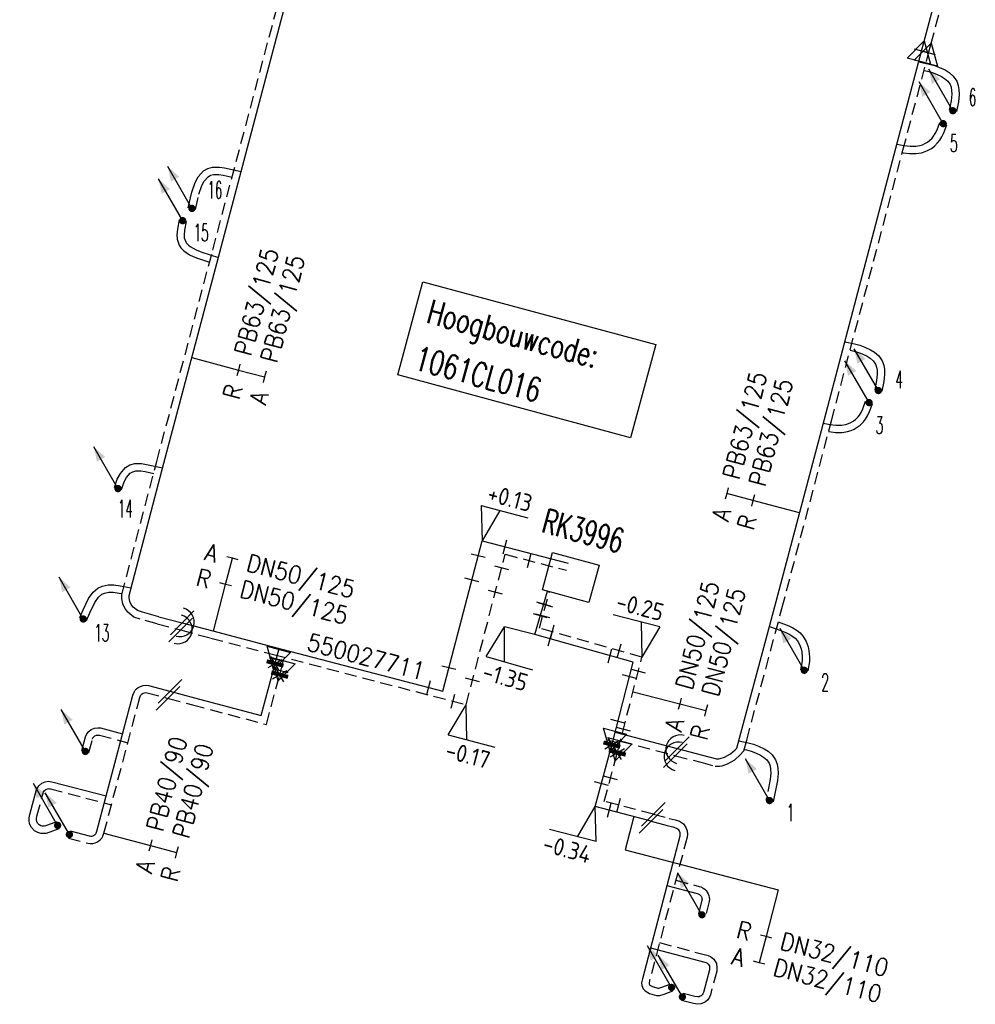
# Model space of a CAD drawing. Header units: millimetres. Extents: x 0 to 118212815, y 0 to 488348790.
# Tile 138 of 143: x 117842066 to 117891605, y 487705898 to 487756938. Entities that reach past the tile are written whole.
import ezdxf
from ezdxf.enums import TextEntityAlignment as Align

# ---------------------------------------------------------------- set-up
doc = ezdxf.new("R2010")
doc.units = ezdxf.units.MM
doc.header["$LTSCALE"] = 200
doc.linetypes.add('HIDDEN2', pattern=[4.7625, 3.175, -1.5875])
for name, color, linetype in [('WW-C-AFSLUITER', 7, 'Continuous'), ('WW-C-hoogbouw', 7, 'Continuous'), ('WW-C-isolatieovergang', 7, 'Continuous'), ('WW-C-KAST', 7, 'Continuous'), ('WW-C-mof', 7, 'Continuous'), ('WW-C-stijgstrang', 7, 'Continuous'), ('WW-C-VERLOOP', 7, 'Continuous'), ('WW-C-zbocht', 7, 'Continuous'), ('WW-I-diam', 7, 'Continuous'), ('WW-I-info', 7, 'Continuous'), ('WW-I-NAP', 7, 'Continuous'), ('WW-L-aanvoer', 3, 'Continuous'), ('WW-L-retour', 3, 'HIDDEN2')]:
    doc.layers.add(name, color=color, linetype=linetype)
doc.styles.add('DIN17', font='ROMANS.SHX', dxfattribs={"width": 0.9})
doc.styles.add('ISOCP', font='ISOCP.SHX')

# ---------------------------------------------------------------- blocks, each defined once
blk = doc.blocks.new('LR-kast')
at = {"color": 0, "linetype": 'ByBlock', "lineweight": -3}
blk.add_lwpolyline([(-2.5, 2), (2.5, 2), (2.5, -2), (-2.5, -2)], close=True, dxfattribs=at)
at = {"color": 7, "linetype": 'ByBlock', "lineweight": -3, "style": 'DIN17', "width": 0.7}
for tag, p in [('*1', (0, 5)), ('*2', (0, -5))]:
    blk.add_attdef(tag, text='', height=2.5, dxfattribs=at).set_placement(p, align=Align.MIDDLE)
at = {"color": 0, "linetype": 'ByBlock', "lineweight": -2, "style": 'DIN17', "width": 0.3, "flags": 1}
for tag, p in [('OCODE', (5, 1.25)), ('NCODE', (10, 1.25)), ('BC', (15, 1.25)), ('RK', (20, 1.25)), ('ST', (5, -1.25)), ('VCODE', (10, -1.25)), ('NIVO', (15, -1.25)), ('IMM', (20, -1.25))]:
    blk.add_attdef(tag, text='', height=1.8, dxfattribs=at).set_placement(p, align=Align.MIDDLE)
blk = doc.blocks.new('LR-VERL')
at = {"color": 0, "linetype": 'ByBlock', "lineweight": -2}
blk.add_lwpolyline([(1.08, 0), (-1.08, -1.25), (-1.08, 1.25)], close=True, dxfattribs=at)
blk = doc.blocks.new('LR-mof')
at = {"color": 0, "linetype": 'ByBlock', "lineweight": -2}
blk.add_line((0, -0.75), (0, 0.75), dxfattribs=at)
blk = doc.blocks.new('nap1')
at = {"color": 0, "linetype": 'Continuous', "lineweight": -3}
for p, q in [((-1, 3.5), (0, 0)), ((-1, 3.5), (4, 3.5)), ((1, 3.5), (0, 0))]:
    blk.add_line(p, q, dxfattribs=at)
at = {"color": 0, "linetype": 'Continuous', "lineweight": -3, "style": 'ISOCP'}
for tag, p in [('*1', (1.7, 5)), ('*2', (4, 1.5))]:
    blk.add_attdef(tag, text='', height=1.8, dxfattribs=at).set_placement(p, align=Align.MIDDLE)
blk = doc.blocks.new('LR-DIAO2')
at = {"color": 0, "lineweight": -3}
blk.add_line((0, 0), (0, -5), dxfattribs=at)
at = {"color": 0, "linetype": 'Continuous', "lineweight": -3}
blk.add_line((0, -5), (0, -7.8), dxfattribs=at)
at = {"color": 0, "lineweight": -3}
for points in [[(0.61, -5), (0, -5), (-0.61, -5)], [(0.61, -7.8), (0, -7.8), (-0.61, -7.8)]]:
    blk.add_lwpolyline(points, dxfattribs=at)
at = {"color": 1, "lineweight": -3, "style": 'DIN17', "width": 0.9}
for tag, p in [('*1', (-1.61, -5)), ('*2', (-1.61, -7.78))]:
    blk.add_attdef(tag, text='', height=1.8, dxfattribs=at).set_placement(p, align=Align.MIDDLE_RIGHT)
for tag, p in [('*11', (1.61, -5)), ('*12', (1.61, -7.8))]:
    blk.add_attdef(tag, text='', height=1.8, dxfattribs=at).set_placement(p, align=Align.MIDDLE_LEFT)
blk = doc.blocks.new('nap2')
at = {"color": 0, "linetype": 'Continuous', "lineweight": -3}
for p, q in [((1, 3.5), (-4, 3.5)), ((-1, 3.5), (0, 0)), ((1, 3.5), (0, 0))]:
    blk.add_line(p, q, dxfattribs=at)
at = {"color": 0, "linetype": 'Continuous', "lineweight": -3, "style": 'ISOCP'}
for tag, p in [('*1', (-1.5, 5)), ('*2', (-4, 1.5))]:
    blk.add_attdef(tag, text='', height=1.8, dxfattribs=at).set_placement(p, align=Align.MIDDLE)
blk = doc.blocks.new('LR-DIAB2')
at = {"color": 0, "linetype": 'Continuous', "lineweight": -3}
blk.add_line((0, 5), (0, 7.8), dxfattribs=at)
at = {"color": 0, "lineweight": -3}
blk.add_line((0, 0), (0, 5), dxfattribs=at)
for points in [[(0.61, 7.8), (0, 7.8), (-0.61, 7.8)], [(0.61, 5), (0, 5), (-0.61, 5)]]:
    blk.add_lwpolyline(points, dxfattribs=at)
at = {"color": 1, "lineweight": -3, "style": 'DIN17', "width": 0.9}
for tag, p in [('*1', (-1.61, 7.8)), ('*2', (-1.61, 5.02))]:
    blk.add_attdef(tag, text='', height=1.8, dxfattribs=at).set_placement(p, align=Align.MIDDLE_RIGHT)
for tag, p in [('*11', (1.61, 7.8)), ('*12', (1.61, 5))]:
    blk.add_attdef(tag, text='', height=1.8, dxfattribs=at).set_placement(p, align=Align.MIDDLE_LEFT)
blk = doc.blocks.new('LR-hyp')
at = {"color": 7, "linetype": 'ByBlock', "lineweight": -3, "style": 'DIN17', "width": 0.9}
blk.add_attdef('*1', text='', height=1.8, dxfattribs=at).set_placement((0, 0), align=Align.MIDDLE)
at = {"color": 7, "linetype": 'ByBlock', "lineweight": -2, "style": 'DIN17', "width": 0.9, "flags": 1}
blk.add_attdef('*2', text='', height=1.8, dxfattribs=at).set_placement((0, -5), align=Align.MIDDLE)
blk = doc.blocks.new('LR-isoov')
at = {"color": 0, "linetype": 'ByBlock', "lineweight": -2}
blk.add_line((0.87, 1.5), (-0.87, -1.5), dxfattribs=at)
blk = doc.blocks.new('LR-styg')
at = {"color": 0, "lineweight": -3}
blk.add_line((0, 0), (2.5, 4.33), dxfattribs=at)
at = {"color": 0, "lineweight": -3, "const_width": 0.375}
blk.add_lwpolyline([(-0.19, 0, 1), (0.19, 0, 1)], format="xyb", close=True, dxfattribs=at)
at = {"color": 0, "lineweight": -3}
blk.add_solid([(2.5, 4.33), (1.32, 3.28), (2.18, 2.78)], dxfattribs=at)
at = {"color": 7, "linetype": 'ByBlock', "lineweight": -2, "style": 'DIN17', "width": 0.5}
blk.add_attdef('*1', text='', height=1.8, dxfattribs=at).set_placement((0, -2.5), align=Align.MIDDLE)
blk = doc.blocks.new('LR-hoogb')
at = {"color": 0, "linetype": 'ByBlock', "lineweight": -3}
blk.add_lwpolyline([(-12.5, 5), (12.5, 5), (12.5, -5), (-12.5, -5)], close=True, dxfattribs=at)
at = {"color": 7, "linetype": 'Continuous', "lineweight": -3, "style": 'DIN17', "width": 0.7}
blk.add_text('Hoogbouwcode:', height=2.5, dxfattribs=at).set_placement((-11.15, 1))
at = {"color": 0, "linetype": 'ByBlock', "lineweight": -3, "style": 'DIN17', "width": 0.7}
for tag, p in [('*1', (-11.15, -4)), ('*2', (-11.15, -9))]:
    blk.add_attdef(tag, p, '', height=2.5, dxfattribs=at)
blk = doc.blocks.new('LR-zbocht')
at = {"color": 0, "linetype": 'ByBlock', "lineweight": -2}
blk.add_arc((1.5, 0), 1.5, 90, 270, dxfattribs=at)
blk = doc.blocks.new('LR-AFS-NB')
at = {"color": 0, "lineweight": -3}
for p, q in [((-1, -1), (1, 1)), ((-1, 1), (1, -1))]:
    blk.add_line(p, q, dxfattribs=at)
at = {"color": 0, "lineweight": -3, "const_width": 0.7}
blk.add_lwpolyline([(0, -1.5), (0, 1.5)], dxfattribs=at)
at = {"color": 7, "linetype": 'ByBlock', "lineweight": -2, "style": 'DIN17', "flags": 1}
for tag, height, width, p in [('*1', 2.5, 0.9, (0, 5)), ('*2', 1.8, 0.3, (4.5, 1.5))]:
    blk.add_attdef(tag, text='', height=height, dxfattribs=dict(at, width=width)).set_placement(p, align=Align.MIDDLE)
at = {"color": 0, "linetype": 'ByBlock', "lineweight": -2, "style": 'DIN17', "width": 0.3, "flags": 1}
for tag, p in [('OCODE', (-7.5, -2.5)), ('NCODE', (-2.5, -2.5)), ('BC', (2.5, -2.5)), ('RK', (7.5, -2.5)), ('ST', (-7.5, -5)), ('VCODE', (-2.5, -5)), ('NIVO', (2.5, -5)), ('IMM', (7.5, -5)), ('FABR', (-7.5, -7.5)), ('TYPE', (-2.5, -7.5)), ('OPBOUW', (2.5, -7.5)), ('BEDIEN', (7.5, -7.5)), ('VERTR', (-7.5, -10)), ('OPBLEN', (-2.5, -10)), ('HULPST', (2.5, -10)), ('VERLSP', (7.5, -10)), ('DEKM', (-7.5, -12.5)), ('PDATUM', (-2.5, -12.5)), ('OPM', (2.5, -12.5)), ('BORD', (7.5, -12.5)), ('BORDL', (-7.5, -15)), ('BORDX', (-2.5, -15)), ('BORDY', (2.5, -15)), ('BORDZ', (7.5, -15))]:
    blk.add_attdef(tag, text='', height=1.8, dxfattribs=at).set_placement(p, align=Align.MIDDLE)

msp = doc.modelspace()

# ---------------------------------------------------------------- linework, layer by layer
at = {"layer": 'WW-I-diam'}
for p, q in [((117873896, 487715627), (117873446, 487713911)), ((117873446, 487713911), (117881390, 487711828))]:
    msp.add_line(p, q, dxfattribs=at)
at = {"layer": 'WW-I-NAP'}
msp.add_line((117868776, 487725062), (117867199, 487725472), dxfattribs=at)
at = {"layer": 'WW-L-aanvoer'}
for p, q in [((117888936, 487755753), (117891212, 487764347)), ((117852442, 487744894), (117857424, 487763699)), ((117888820, 487755313), (117888936, 487755753)), ((117887485, 487750271), (117888820, 487755313)), ((117888672, 487754755), (117889211, 487754641)), ((117889211, 487754641), (117889485, 487754562)), ((117889485, 487754562), (117889746, 487754468)), ((117889746, 487754468), (117890040, 487754331)), ((117890040, 487754331), (117890243, 487754204)), ((117890243, 487754204), (117890462, 487754013)), ((117890462, 487754013), (117890639, 487753754)), ((117890639, 487753754), (117890718, 487753528)), ((117890718, 487753528), (117890754, 487753313)), ((117890754, 487753313), (117890762, 487753065)), ((117890726, 487752678), (117890626, 487752180)), ((117890749, 487752864), (117890726, 487752678)), ((117890762, 487753065), (117890749, 487752864)), ((117889620, 487751230), (117889764, 487751614)), ((117889530, 487751041), (117889620, 487751230)), ((117888992, 487750512), (117889118, 487750585)), ((117889118, 487750585), (117889236, 487750674)), ((117889236, 487750674), (117889369, 487750805)), ((117889369, 487750805), (117889444, 487750902)), ((117889444, 487750902), (117889530, 487751041)), ((117883779, 487736235), (117887485, 487750271)), ((117887540, 487750479), (117887925, 487750417)), ((117887925, 487750417), (117888225, 487750382)), ((117888225, 487750382), (117888515, 487750380)), ((117888515, 487750380), (117888732, 487750414)), ((117888732, 487750414), (117888873, 487750458)), ((117888873, 487750458), (117888992, 487750512)), ((117851322, 487748789), (117851587, 487749099)), ((117851587, 487749099), (117851815, 487749229)), ((117851815, 487749229), (117852066, 487749295)), ((117852066, 487749295), (117852416, 487749301)), ((117852416, 487749301), (117852682, 487749255)), ((117852682, 487749255), (117853547, 487749067)), ((117851164, 487748495), (117851322, 487748789)), ((117850995, 487747997), (117851164, 487748495)), ((117850807, 487747180), (117850995, 487747997)), ((117850704, 487746482), (117850616, 487746030)), ((117850616, 487746030), (117850593, 487745776)), ((117850593, 487745776), (117850601, 487745638)), ((117850601, 487745638), (117850671, 487745424)), ((117850671, 487745424), (117850715, 487745357)), ((117850715, 487745357), (117850815, 487745252)), ((117850815, 487745252), (117850912, 487745177)), ((117850912, 487745177), (117851058, 487745088)), ((117851058, 487745088), (117851219, 487745009)), ((117851219, 487745009), (117851414, 487744930)), ((117849543, 487733944), (117852442, 487744894)), ((117851414, 487744930), (117851510, 487744895)), ((117851510, 487744895), (117852367, 487744613)), ((117884838, 487740246), (117885349, 487740139)), ((117885349, 487740139), (117885623, 487740059)), ((117885623, 487740059), (117885883, 487739965)), ((117885883, 487739965), (117886177, 487739828)), ((117886177, 487739828), (117886381, 487739701)), ((117886381, 487739701), (117886600, 487739510)), ((117886600, 487739510), (117886777, 487739252)), ((117886777, 487739252), (117886856, 487739025)), ((117886856, 487739025), (117886891, 487738810)), ((117886891, 487738810), (117886900, 487738563)), ((117886887, 487738361), (117886864, 487738176)), ((117886900, 487738563), (117886887, 487738361)), ((117886864, 487738176), (117886764, 487737677)), ((117885686, 487736583), (117885776, 487736772)), ((117885776, 487736772), (117885920, 487737156)), ((117885392, 487736216), (117885525, 487736346)), ((117885525, 487736346), (117885600, 487736444)), ((117885600, 487736444), (117885686, 487736583)), ((117881210, 487726516), (117883779, 487736235)), ((117883721, 487736017), (117884082, 487735959)), ((117884082, 487735959), (117884381, 487735924)), ((117884381, 487735924), (117884671, 487735922)), ((117884671, 487735922), (117884888, 487735956)), ((117884888, 487735956), (117885029, 487736000)), ((117885029, 487736000), (117885149, 487736053)), ((117885149, 487736053), (117885274, 487736127)), ((117885274, 487736127), (117885392, 487736216)), ((117847285, 487733421), (117847550, 487733731)), ((117847550, 487733731), (117847778, 487733861)), ((117847741, 487727082), (117849543, 487733944)), ((117847778, 487733861), (117848030, 487733928)), ((117848030, 487733928), (117848379, 487733933)), ((117848379, 487733933), (117848646, 487733888)), ((117848646, 487733888), (117849480, 487733706)), ((117847127, 487733127), (117847285, 487733421)), ((117846978, 487732688), (117847127, 487733127)), ((117864005, 487722136), (117866034, 487729930)), ((117866034, 487729930), (117870504, 487728766)), ((117846338, 487727576), (117846659, 487727642)), ((117846659, 487727642), (117846945, 487727638)), ((117846945, 487727638), (117847279, 487727590)), ((117847279, 487727590), (117847847, 487727485)), ((117845631, 487726930), (117845876, 487727258)), ((117845876, 487727258), (117846118, 487727474)), ((117846118, 487727474), (117846338, 487727576)), ((117847741, 487726967), (117847741, 487727082)), ((117868776, 487725062), (117869422, 487727317)), ((117845350, 487726345), (117845631, 487726930)), ((117847777, 487726780), (117847741, 487726967)), ((117847849, 487726618), (117847777, 487726780)), ((117847945, 487726485), (117847849, 487726618)), ((117845185, 487725943), (117845350, 487726345)), ((117848168, 487726312), (117847945, 487726485)), ((117848426, 487726219), (117848168, 487726312)), ((117849283, 487725992), (117848426, 487726219)), ((117879388, 487719694), (117881210, 487726516)), ((117849283, 487725992), (117850489, 487725673)), ((117850489, 487725673), (117852078, 487725253)), ((117852078, 487725253), (117855324, 487724396)), ((117873865, 487723626), (117868776, 487725062)), ((117880933, 487725480), (117881525, 487725267)), ((117881525, 487725267), (117881781, 487725168)), ((117881781, 487725168), (117881963, 487725080)), ((117881963, 487725080), (117882151, 487724962)), ((117882151, 487724962), (117882259, 487724873)), ((117882259, 487724873), (117882380, 487724737)), ((117882380, 487724737), (117882491, 487724547)), ((117882491, 487724547), (117882569, 487724331)), ((117855324, 487724396), (117864005, 487722136)), ((117855363, 487723776), (117855514, 487724347)), ((117882569, 487724331), (117882605, 487724163)), ((117882605, 487724163), (117882629, 487723905)), ((117854584, 487720868), (117855306, 487723566)), ((117855306, 487723566), (117855363, 487723776)), ((117872806, 487719528), (117873865, 487723626)), ((117882623, 487723711), (117882550, 487723243)), ((117882629, 487723905), (117882623, 487723711)), ((117847931, 487721922), (117847996, 487722084)), ((117847996, 487722084), (117848061, 487722179)), ((117848061, 487722179), (117848125, 487722248)), ((117848125, 487722248), (117848212, 487722317)), ((117848212, 487722317), (117848323, 487722379)), ((117848323, 487722379), (117848472, 487722424)), ((117848472, 487722424), (117848615, 487722436)), ((117848615, 487722436), (117848741, 487722420)), ((117848741, 487722420), (117849854, 487722126)), ((117849854, 487722126), (117851120, 487721789)), ((117846067, 487714882), (117847931, 487721922)), ((117851120, 487721789), (117854584, 487720868)), ((117845542, 487719916), (117845648, 487720045)), ((117845648, 487720045), (117845773, 487720144)), ((117845773, 487720144), (117845944, 487720213)), ((117845944, 487720213), (117846116, 487720238)), ((117846116, 487720238), (117846260, 487720226)), ((117846260, 487720226), (117847402, 487719925)), ((117872931, 487720013), (117876157, 487719154)), ((117845286, 487719056), (117845474, 487719771)), ((117845474, 487719771), (117845542, 487719916)), ((117872763, 487719361), (117872806, 487719528)), ((117879243, 487719168), (117879388, 487719694)), ((117879350, 487719558), (117879827, 487719458)), ((117879827, 487719458), (117880101, 487719378)), ((117871902, 487716150), (117872655, 487718943)), ((117872655, 487718943), (117872763, 487719361)), ((117876157, 487719154), (117877471, 487718811)), ((117878917, 487718883), (117879163, 487719097)), ((117879163, 487719097), (117879243, 487719168)), ((117880101, 487719378), (117880362, 487719285)), ((117880362, 487719285), (117880656, 487719147)), ((117880656, 487719147), (117880859, 487719020)), ((117880859, 487719020), (117881079, 487718829)), ((117877471, 487718811), (117878180, 487718626)), ((117878180, 487718626), (117878314, 487718622)), ((117878314, 487718622), (117878386, 487718634)), ((117878386, 487718634), (117878608, 487718715)), ((117878608, 487718715), (117878917, 487718883)), ((117881079, 487718829), (117881255, 487718571)), ((117881255, 487718571), (117881334, 487718344)), ((117881334, 487718344), (117881370, 487718130)), ((117881370, 487718130), (117881378, 487717882)), ((117843220, 487717360), (117843392, 487717432)), ((117843392, 487717432), (117843546, 487717459)), ((117843546, 487717459), (117843649, 487717452)), ((117843649, 487717452), (117843739, 487717437)), ((117843739, 487717437), (117846548, 487716700)), ((117881342, 487717495), (117881132, 487716396)), ((117881365, 487717680), (117881342, 487717495)), ((117881378, 487717882), (117881365, 487717680)), ((117842591, 487715734), (117842918, 487716964)), ((117842918, 487716964), (117842968, 487717089)), ((117842968, 487717089), (117843056, 487717225)), ((117843056, 487717225), (117843220, 487717360)), ((117874798, 487715391), (117871902, 487716150)), ((117842551, 487715431), (117842553, 487715561)), ((117842583, 487715262), (117842551, 487715431)), ((117842553, 487715561), (117842591, 487715734)), ((117874798, 487715391), (117875637, 487715171)), ((117842673, 487715072), (117842583, 487715262)), ((117842835, 487714899), (117842673, 487715072)), ((117843010, 487714798), (117842835, 487714899)), ((117844099, 487714993), (117843444, 487714760)), ((117844691, 487714885), (117845675, 487714624)), ((117846029, 487714776), (117846067, 487714882)), ((117875637, 487715171), (117875933, 487715092)), ((117875933, 487715092), (117876108, 487715037)), ((117876108, 487715037), (117876207, 487714973)), ((117876207, 487714973), (117876255, 487714896)), ((117876255, 487714896), (117876291, 487714805)), ((117843170, 487714754), (117843010, 487714798)), ((117843300, 487714744), (117843170, 487714754)), ((117843444, 487714760), (117843300, 487714744)), ((117845675, 487714624), (117845743, 487714614)), ((117845743, 487714614), (117845806, 487714618)), ((117845806, 487714618), (117845854, 487714630)), ((117845854, 487714630), (117845898, 487714648)), ((117845898, 487714648), (117845943, 487714676)), ((117845943, 487714676), (117845979, 487714707)), ((117845979, 487714707), (117846007, 487714742)), ((117846007, 487714742), (117846029, 487714776)), ((117876288, 487714621), (117874346, 487707217)), ((117876296, 487714715), (117876288, 487714621)), ((117876291, 487714805), (117876296, 487714715)), ((117875617, 487712062), (117877190, 487711643)), ((117877190, 487711643), (117877237, 487711628)), ((117877237, 487711628), (117877300, 487711598)), ((117877435, 487711290), (117877251, 487710584)), ((117877300, 487711598), (117877332, 487711574)), ((117877332, 487711574), (117877362, 487711542)), ((117877362, 487711542), (117877391, 487711506)), ((117877391, 487711506), (117877414, 487711464)), ((117877414, 487711464), (117877427, 487711432)), ((117877427, 487711432), (117877436, 487711382)), ((117877441, 487711342), (117877435, 487711290)), ((117877436, 487711382), (117877441, 487711342)), ((117874770, 487708833), (117877588, 487708079)), ((117877822, 487707678), (117877511, 487706516)), ((117877588, 487708079), (117877685, 487708041)), ((117877685, 487708041), (117877759, 487707980)), ((117877759, 487707980), (117877822, 487707885)), ((117877822, 487707885), (117877832, 487707789)), ((117877832, 487707789), (117877822, 487707678)), ((117874346, 487707217), (117874305, 487707011)), ((117874305, 487707011), (117874326, 487706867)), ((117874326, 487706867), (117874391, 487706699)), ((117874391, 487706699), (117874491, 487706599)), ((117874491, 487706599), (117874712, 487706464)), ((117874712, 487706464), (117875083, 487706361)), ((117875083, 487706361), (117875253, 487706356)), ((117875253, 487706356), (117875483, 487706421)), ((117875483, 487706421), (117875929, 487706596)), ((117877071, 487706305), (117876468, 487706465)), ((117877216, 487706282), (117877071, 487706305)), ((117877286, 487706290), (117877216, 487706282)), ((117877347, 487706313), (117877286, 487706290)), ((117877392, 487706340), (117877347, 487706313)), ((117877442, 487706385), (117877392, 487706340)), ((117877481, 487706444), (117877442, 487706385)), ((117877511, 487706516), (117877481, 487706444))]:
    msp.add_line(p, q, dxfattribs=at)
at = {"layer": 'WW-L-retour'}
for p, q in [((117889304, 487755655), (117891580, 487764250)), ((117852074, 487744991), (117857056, 487763796)), ((117889185, 487755207), (117889304, 487755655)), ((117887852, 487750174), (117889185, 487755207)), ((117888947, 487754308), (117889119, 487754272)), ((117889119, 487754272), (117889368, 487754200)), ((117889368, 487754200), (117889600, 487754116)), ((117889600, 487754116), (117889858, 487753996)), ((117889858, 487753996), (117890016, 487753897)), ((117890016, 487753897), (117890176, 487753758)), ((117890176, 487753758), (117890297, 487753582)), ((117890297, 487753582), (117890348, 487753433)), ((117890348, 487753433), (117890375, 487753275)), ((117890375, 487753275), (117890381, 487753071)), ((117890350, 487752739), (117890254, 487752254)), ((117890371, 487752899), (117890350, 487752739)), ((117890381, 487753071), (117890371, 487752899)), ((117889864, 487750859), (117889970, 487751081)), ((117889970, 487751081), (117890120, 487751481)), ((117889485, 487750386), (117889653, 487750552)), ((117889653, 487750552), (117889757, 487750686)), ((117889757, 487750686), (117889864, 487750859)), ((117884146, 487736138), (117887852, 487750174)), ((117887819, 487750050), (117887873, 487750041)), ((117887873, 487750041), (117888201, 487750002)), ((117888543, 487750000), (117888819, 487750043)), ((117888819, 487750043), (117889008, 487750102)), ((117889008, 487750102), (117889167, 487750173)), ((117889167, 487750173), (117889329, 487750268)), ((117889329, 487750268), (117889485, 487750386)), ((117888201, 487750002), (117888543, 487750000)), ((117851514, 487748343), (117851637, 487748573)), ((117851637, 487748573), (117851832, 487748801)), ((117851832, 487748801), (117851960, 487748874)), ((117851960, 487748874), (117852119, 487748916)), ((117852119, 487748916), (117852387, 487748920)), ((117852387, 487748920), (117852610, 487748882)), ((117852610, 487748882), (117853078, 487748780)), ((117851361, 487747893), (117851514, 487748343)), ((117851178, 487747095), (117851361, 487747893)), ((117850332, 487746555), (117850239, 487746084)), ((117850239, 487746084), (117850212, 487745782)), ((117850212, 487745782), (117850225, 487745568)), ((117850225, 487745568), (117850326, 487745256)), ((117849175, 487734040), (117852074, 487744991)), ((117850326, 487745256), (117850417, 487745119)), ((117850417, 487745119), (117850559, 487744970)), ((117850559, 487744970), (117850696, 487744863)), ((117850696, 487744863), (117850875, 487744754)), ((117850875, 487744754), (117851064, 487744662)), ((117851064, 487744662), (117851278, 487744575)), ((117851278, 487744575), (117851387, 487744536)), ((117851387, 487744536), (117851908, 487744364)), ((117885113, 487739800), (117885257, 487739770)), ((117885257, 487739770), (117885506, 487739698)), ((117885506, 487739698), (117885738, 487739614)), ((117885738, 487739614), (117885996, 487739493)), ((117885996, 487739493), (117886154, 487739395)), ((117886154, 487739395), (117886314, 487739256)), ((117886314, 487739256), (117886434, 487739079)), ((117886434, 487739079), (117886486, 487738931)), ((117886486, 487738931), (117886513, 487738773)), ((117886508, 487738397), (117886488, 487738237)), ((117886519, 487738569), (117886508, 487738397)), ((117886513, 487738773), (117886519, 487738569)), ((117886488, 487738237), (117886391, 487737752)), ((117886126, 487736623), (117886276, 487737023)), ((117885913, 487736227), (117886020, 487736401)), ((117886020, 487736401), (117886126, 487736623)), ((117881577, 487726418), (117884146, 487736138)), ((117885323, 487735715), (117885485, 487735810)), ((117885485, 487735810), (117885641, 487735927)), ((117885641, 487735927), (117885810, 487736094)), ((117885810, 487736094), (117885913, 487736227)), ((117884001, 487735587), (117884029, 487735583)), ((117884029, 487735583), (117884357, 487735544)), ((117884357, 487735544), (117884699, 487735542)), ((117884699, 487735542), (117884975, 487735584)), ((117884975, 487735584), (117885164, 487735644)), ((117885164, 487735644), (117885323, 487735715)), ((117847361, 487727132), (117849175, 487734040)), ((117847477, 487732975), (117847601, 487733205)), ((117847601, 487733205), (117847796, 487733434)), ((117847796, 487733434), (117847923, 487733506)), ((117847923, 487733506), (117848082, 487733548)), ((117848082, 487733548), (117848350, 487733553)), ((117848350, 487733553), (117848573, 487733514)), ((117848573, 487733514), (117849012, 487733419)), ((117847343, 487732579), (117847477, 487732975)), ((117865207, 487721430), (117867236, 487729224)), ((117867236, 487729224), (117870408, 487728398)), ((117846157, 487727000), (117846330, 487727153)), ((117846330, 487727153), (117846458, 487727213)), ((117846458, 487727213), (117846695, 487727261)), ((117846695, 487727261), (117846916, 487727259)), ((117846916, 487727259), (117847217, 487727215)), ((117847217, 487727215), (117847375, 487727186)), ((117847361, 487726931), (117847361, 487727132)), ((117869009, 487725389), (117869523, 487727289)), ((117845698, 487726190), (117845957, 487726732)), ((117845957, 487726732), (117846157, 487727000)), ((117847412, 487726665), (117847361, 487726931)), ((117847518, 487726426), (117847412, 487726665)), ((117845537, 487725799), (117845698, 487726190)), ((117847670, 487726218), (117847518, 487726426)), ((117847982, 487725975), (117847670, 487726218)), ((117879755, 487719597), (117881577, 487726418)), ((117848313, 487725856), (117847982, 487725975)), ((117849186, 487725625), (117848313, 487725856)), ((117849186, 487725625), (117850404, 487725302)), ((117881390, 487725719), (117881658, 487725623)), ((117881658, 487725623), (117881932, 487725517)), ((117850404, 487725302), (117851981, 487724886)), ((117874326, 487723891), (117869009, 487725389)), ((117881932, 487725517), (117882147, 487725413)), ((117882147, 487725413), (117882375, 487725271)), ((117882375, 487725271), (117882523, 487725147)), ((117882523, 487725147), (117882689, 487724962)), ((117851981, 487724886), (117855229, 487724028)), ((117882689, 487724962), (117882836, 487724709)), ((117882836, 487724709), (117882935, 487724436)), ((117855229, 487724028), (117865207, 487721430)), ((117882935, 487724436), (117882981, 487724221)), ((117882981, 487724221), (117883009, 487723916)), ((117855600, 487723188), (117855784, 487723884)), ((117873071, 487719038), (117874326, 487723891)), ((117883002, 487723676), (117882926, 487723185)), ((117883009, 487723916), (117883002, 487723676)), ((117855545, 487722984), (117855600, 487723188)), ((117854854, 487720404), (117855545, 487722984)), ((117848359, 487721941), (117848385, 487721969)), ((117848385, 487721969), (117848424, 487722000)), ((117848424, 487722000), (117848472, 487722027)), ((117848472, 487722027), (117848543, 487722049)), ((117848543, 487722049), (117848607, 487722054)), ((117848607, 487722054), (117848670, 487722046)), ((117848670, 487722046), (117849754, 487721759)), ((117846430, 487714769), (117848293, 487721802)), ((117848293, 487721802), (117848333, 487721904)), ((117848333, 487721904), (117848359, 487721941)), ((117849775, 487721754), (117851023, 487721422)), ((117851023, 487721422), (117854854, 487720404)), ((117845654, 487718960), (117845833, 487719641)), ((117845833, 487719641), (117845866, 487719712)), ((117845866, 487719712), (117845916, 487719772)), ((117845916, 487719772), (117845966, 487719812)), ((117845966, 487719812), (117846044, 487719843)), ((117846044, 487719843), (117846129, 487719856)), ((117846129, 487719856), (117846196, 487719850)), ((117846196, 487719850), (117847673, 487719460)), ((117873203, 487719547), (117876059, 487718787)), ((117879606, 487719035), (117879755, 487719597)), ((117873022, 487718848), (117873048, 487718948)), ((117873048, 487718948), (117873071, 487719038)), ((117879406, 487718805), (117879606, 487719035)), ((117879627, 487719112), (117879735, 487719089)), ((117879735, 487719089), (117879984, 487719017)), ((117879984, 487719017), (117880217, 487718933)), ((117880217, 487718933), (117880474, 487718812)), ((117872369, 487716420), (117873022, 487718848)), ((117876060, 487718786), (117877373, 487718444)), ((117877373, 487718444), (117878125, 487718248)), ((117878765, 487718368), (117879135, 487718569)), ((117879135, 487718569), (117879406, 487718805)), ((117880474, 487718812), (117880632, 487718714)), ((117880632, 487718714), (117880792, 487718575)), ((117880792, 487718575), (117880913, 487718398)), ((117880913, 487718398), (117880965, 487718250)), ((117878125, 487718248), (117878338, 487718241)), ((117878338, 487718241), (117878483, 487718264)), ((117878483, 487718264), (117878765, 487718368)), ((117880965, 487718250), (117880991, 487718092)), ((117880998, 487717888), (117880987, 487717716)), ((117880991, 487718092), (117880998, 487717888)), ((117880967, 487717556), (117880750, 487716484)), ((117880987, 487717716), (117880967, 487717556)), ((117843280, 487716845), (117843308, 487716915)), ((117843308, 487716915), (117843343, 487716969)), ((117843343, 487716969), (117843418, 487717031)), ((117843418, 487717031), (117843500, 487717065)), ((117843500, 487717065), (117843566, 487717077)), ((117843566, 487717077), (117843606, 487717074)), ((117843606, 487717074), (117843660, 487717065)), ((117843660, 487717065), (117846819, 487716237)), ((117842960, 487715644), (117843280, 487716845)), ((117874919, 487715753), (117872369, 487716420)), ((117842932, 487715463), (117842933, 487715518)), ((117842947, 487715381), (117842932, 487715463)), ((117842933, 487715518), (117842960, 487715644)), ((117842991, 487715289), (117842947, 487715381)), ((117843971, 487715351), (117843358, 487715133)), ((117874919, 487715753), (117875734, 487715538)), ((117875734, 487715538), (117876039, 487715457)), ((117876039, 487715457), (117876271, 487715384)), ((117876271, 487715384), (117876484, 487715246)), ((117843074, 487715200), (117842991, 487715289)), ((117843158, 487715152), (117843074, 487715200)), ((117843236, 487715130), (117843158, 487715152)), ((117843293, 487715126), (117843236, 487715130)), ((117843358, 487715133), (117843293, 487715126)), ((117876484, 487715246), (117876513, 487715200)), ((117876513, 487715200), (117876596, 487715068)), ((117876596, 487715068), (117876666, 487714889)), ((117876666, 487714889), (117876678, 487714709)), ((117844594, 487714517), (117845599, 487714251)), ((117846074, 487714310), (117846172, 487714371)), ((117846172, 487714371), (117846251, 487714441)), ((117846251, 487714441), (117846316, 487714518)), ((117846316, 487714518), (117846373, 487714611)), ((117846373, 487714611), (117846430, 487714769)), ((117876663, 487714554), (117874717, 487707132)), ((117876678, 487714709), (117876663, 487714554)), ((117845599, 487714251), (117845726, 487714233)), ((117845726, 487714233), (117845861, 487714240)), ((117845861, 487714240), (117845973, 487714267)), ((117845973, 487714267), (117846074, 487714310)), ((117876080, 487712332), (117877297, 487712008)), ((117877297, 487712008), (117877378, 487711982)), ((117877378, 487711982), (117877499, 487711923)), ((117877499, 487711923), (117877585, 487711859)), ((117877585, 487711859), (117877648, 487711793)), ((117877648, 487711793), (117877708, 487711718)), ((117877708, 487711718), (117877758, 487711628)), ((117877758, 487711628), (117877794, 487711537)), ((117877794, 487711537), (117877811, 487711441)), ((117877824, 487711345), (117877809, 487711219)), ((117877811, 487711441), (117877824, 487711345)), ((117877809, 487711219), (117877619, 487710489)), ((117875233, 487709102), (117877707, 487708440)), ((117877707, 487708440), (117877879, 487708373)), ((117877879, 487708373), (117878044, 487708238)), ((117878044, 487708238), (117878190, 487708017)), ((117878190, 487708017), (117878214, 487707793)), ((117878214, 487707793), (117878198, 487707612)), ((117878198, 487707612), (117877871, 487706391)), ((117874717, 487707132), (117874690, 487707001)), ((117874690, 487707001), (117874696, 487706965)), ((117874696, 487706965), (117874716, 487706911)), ((117874716, 487706911), (117874728, 487706899)), ((117874728, 487706899), (117874865, 487706816)), ((117874865, 487706816), (117875141, 487706739)), ((117875141, 487706739), (117875206, 487706737)), ((117875206, 487706737), (117875362, 487706781)), ((117875362, 487706781), (117875790, 487706950)), ((117877817, 487706264), (117877734, 487706136)), ((117877871, 487706391), (117877817, 487706264)), ((117876992, 487705933), (117876370, 487706098)), ((117877208, 487705898), (117876992, 487705933)), ((117877376, 487705918), (117877208, 487705898)), ((117877513, 487705969), (117877376, 487705918)), ((117877618, 487706032), (117877513, 487705969)), ((117877734, 487706136), (117877618, 487706032))]:
    msp.add_line(p, q, dxfattribs=at)

# ---------------------------------------------------------------- block references
at = {"layer": 'WW-C-AFSLUITER', "linetype": 'Continuous'}
for p, xscale, yscale, zscale, rotation in [((117855306, 487723566), 300, 300, 300, 75.01609999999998), ((117855545, 487722984), 300.0000000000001, 300.0000000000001, 300.0000000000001, 75.01049999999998), ((117872763, 487719361), 300, 300, 300, 75.5046), ((117873048, 487718948), 300, 300, 300, 75.5046)]:
    msp.add_blockref('LR-AFS-NB', p, dxfattribs=dict(at, xscale=xscale, yscale=yscale, zscale=zscale, rotation=rotation))
at = {"layer": 'WW-C-hoogbouw', "linetype": 'Continuous'}
ref = msp.add_blockref('LR-hoogb', (117868355, 487739312), dxfattribs=dict(at, xscale=499.9999999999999, yscale=499.9999999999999, zscale=499.9999999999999, rotation=344.8927765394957))
ref.add_attrib('*1', '1061CL016', (117862452, 487738834), dxfattribs={"layer": '0', "color": 7, "linetype": 'ByBlock', "lineweight": -3, "height": 1250, "rotation": 344.8928, "style": 'DIN17', "width": 0.7})
at = {"layer": 'WW-C-isolatieovergang', "linetype": 'Continuous', "xscale": 500, "yscale": 500, "zscale": 500}
for p, rotation in [((117850404, 487725302), 345.172), ((117850489, 487725673), 345.172), ((117849754, 487721759), 345.1854000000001), ((117849854, 487722126), 345.1854000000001), ((117876157, 487719154), 345.2864), ((117876060, 487718786), 345.2864), ((117874919, 487715753), 345.1854000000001), ((117874798, 487715391), 345.1854000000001)]:
    msp.add_blockref('LR-isoov', p, dxfattribs=dict(at, rotation=rotation))
at = {"layer": 'WW-C-KAST', "linetype": 'Continuous'}
ref = msp.add_blockref('LR-kast', (117870633, 487728025), dxfattribs=dict(at, xscale=500.0000000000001, yscale=500.0000000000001, zscale=500.0000000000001, rotation=344.8588052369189))
ref.add_attrib('*1', 'RK3996', dxfattribs={"layer": '0', "color": 7, "linetype": 'ByBlock', "lineweight": -3, "height": 1250, "rotation": 344.8588, "style": 'DIN17', "width": 0.65}).set_placement((117871286, 487730438), align=Align.MIDDLE)
at = {"layer": 'WW-C-mof', "xscale": 500, "yscale": 500, "zscale": 500}
for p, rotation in [((117888820, 487755313), 75.16800000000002), ((117889185, 487755207), 75.16800000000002), ((117855363, 487723776), 255.1421), ((117855600, 487723188), 255.1421), ((117872806, 487719528), 255.5046), ((117873071, 487719038), 255.5046)]:
    msp.add_blockref('LR-mof', p, dxfattribs=dict(at, rotation=rotation))
at = {"layer": 'WW-C-mof', "linetype": 'Continuous', "xscale": 500, "yscale": 500, "zscale": 500}
for p, rotation in [((117867227, 487729619), 345.4053), ((117865830, 487729146), 75.4053), ((117868492, 487728898), 345.4053), ((117867053, 487728518), 75.4053), ((117865503, 487727889), 75.4053), ((117866724, 487727257), 75.4053), ((117869230, 487726647), 74.0216), ((117869334, 487726589), 74.8588), ((117869057, 487726042), 74.0216), ((117869182, 487726030), 74.8588), ((117869678, 487725201), 344.2588), ((117869562, 487724840), 344.2429), ((117873148, 487724223), 344.2429), ((117872666, 487723964), 344.2429), ((117864318, 487723340), 75.4053), ((117874138, 487723162), 75.5046), ((117863262, 487722329), 345.4053), ((117865539, 487722707), 75.4053), ((117873672, 487722878), 75.5046), ((117864522, 487721609), 345.4053), ((117873074, 487720567), 75.5046), ((117873359, 487720152), 75.5046), ((117872221, 487717334), 74.952), ((117872692, 487717625), 74.952), ((117873119, 487716224), 345.3115), ((117872635, 487715958), 345.3115)]:
    msp.add_blockref('LR-mof', p, dxfattribs=dict(at, rotation=rotation))
at = {"layer": 'WW-C-stijgstrang', "linetype": 'Continuous'}
ref = msp.add_blockref('LR-styg', (117890440, 487752217), dxfattribs=dict(at, xscale=500, yscale=500, zscale=500, rotation=59.9999999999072))
ref.add_attrib('*1', '6', dxfattribs={"layer": '0', "color": 1, "linetype": 'ByBlock', "lineweight": -2, "height": 900, "style": 'DIN17', "width": 0.5}).set_placement((117891461, 487752921), align=Align.MIDDLE)
ref = msp.add_blockref('LR-styg', (117889942, 487751548), dxfattribs=dict(at, xscale=500, yscale=500, zscale=500, rotation=59.9999999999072))
ref.add_attrib('*1', '5', dxfattribs={"layer": '0', "color": 1, "linetype": 'ByBlock', "lineweight": -2, "height": 900, "style": 'DIN17', "width": 0.5}).set_placement((117890492, 487750533), align=Align.MIDDLE)
ref = msp.add_blockref('LR-styg', (117850996, 487747155), dxfattribs=dict(at, xscale=500, yscale=500, zscale=500, rotation=59.9999999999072))
ref.add_attrib('*1', '16', dxfattribs={"layer": '0', "color": 1, "linetype": 'ByBlock', "lineweight": -2, "height": 900, "style": 'DIN17', "width": 0.5}).set_placement((117852186, 487748116), align=Align.MIDDLE)
ref = msp.add_blockref('LR-styg', (117850518, 487746519), dxfattribs=dict(at, xscale=500, yscale=500, zscale=500, rotation=59.9999999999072))
ref.add_attrib('*1', '15', dxfattribs={"layer": '0', "color": 1, "linetype": 'ByBlock', "lineweight": -2, "height": 900, "style": 'DIN17', "width": 0.5}).set_placement((117851474, 487745908), align=Align.MIDDLE)
ref = msp.add_blockref('LR-styg', (117886578, 487737714), dxfattribs=dict(at, xscale=500, yscale=500, zscale=500, rotation=59.9999999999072))
ref.add_attrib('*1', '4', dxfattribs={"layer": '0', "color": 1, "linetype": 'ByBlock', "lineweight": -2, "height": 900, "style": 'DIN17', "width": 0.5}).set_placement((117887660, 487738291), align=Align.MIDDLE)
ref = msp.add_blockref('LR-styg', (117886098, 487737089), dxfattribs=dict(at, xscale=500, yscale=500, zscale=500, rotation=59.9999999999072))
ref.add_attrib('*1', '3', dxfattribs={"layer": '0', "color": 1, "linetype": 'ByBlock', "lineweight": -2, "height": 900, "style": 'DIN17', "width": 0.5}).set_placement((117886636, 487735919), align=Align.MIDDLE)
ref = msp.add_blockref('LR-styg', (117847161, 487732633), dxfattribs=dict(at, xscale=500, yscale=500, zscale=500, rotation=59.9999999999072))
ref.add_attrib('*1', '14', dxfattribs={"layer": '0', "color": 1, "linetype": 'ByBlock', "lineweight": -2, "height": 900, "style": 'DIN17', "width": 0.5}).set_placement((117847539, 487731591), align=Align.MIDDLE)
ref = msp.add_blockref('LR-styg', (117845361, 487725871), dxfattribs=dict(at, xscale=500, yscale=500, zscale=500, rotation=59.9999999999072))
ref.add_attrib('*1', '13', dxfattribs={"layer": '0', "color": 1, "linetype": 'ByBlock', "lineweight": -2, "height": 900, "style": 'DIN17', "width": 0.5}).set_placement((117846324, 487725156), align=Align.MIDDLE)
ref = msp.add_blockref('LR-styg', (117882738, 487723214), dxfattribs=dict(at, xscale=500, yscale=500, zscale=500, rotation=59.9999999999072))
ref.add_attrib('*1', '2', dxfattribs={"layer": '0', "color": 1, "linetype": 'ByBlock', "lineweight": -2, "height": 900, "style": 'DIN17', "width": 0.5}).set_placement((117883821, 487722589), align=Align.MIDDLE)
at = {"layer": 'WW-C-stijgstrang', "linetype": 'Continuous', "xscale": 500, "yscale": 500, "zscale": 500, "rotation": 59.9999999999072}
for p in [(117845470, 487719008), (117844035, 487715172), (117844643, 487714701), (117877435, 487710537), (117875860, 487706773), (117876419, 487706282)]:
    msp.add_blockref('LR-styg', p, dxfattribs=at)
at = {"layer": 'WW-C-stijgstrang', "linetype": 'Continuous'}
ref = msp.add_blockref('LR-styg', (117880937, 487716460), dxfattribs=dict(at, xscale=500, yscale=500, zscale=500, rotation=59.9999999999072))
ref.add_attrib('*1', '1', dxfattribs={"layer": '0', "color": 1, "linetype": 'ByBlock', "lineweight": -2, "height": 900, "style": 'DIN17', "width": 0.5}).set_placement((117882020, 487715835), align=Align.MIDDLE)
at = {"layer": 'WW-C-VERLOOP', "linetype": 'Continuous', "xscale": 500, "yscale": 500, "zscale": 500}
for p, rotation in [((117888820, 487755313), 75.168), ((117889185, 487755207), 75.168), ((117855363, 487723776), 255.1421), ((117855600, 487723188), 255.1421), ((117872806, 487719528), 255.5046), ((117873071, 487719038), 255.5046)]:
    msp.add_blockref('LR-VERL', p, dxfattribs=dict(at, rotation=rotation))
at = {"layer": 'WW-C-zbocht', "linetype": 'Continuous', "xscale": 500, "yscale": 500, "zscale": 500}
for p, rotation in [((117850989, 487725147), 165.2109), ((117851087, 487725515), 165.2108), ((117875587, 487719306), 345.0906), ((117875497, 487718936), 345.0906)]:
    msp.add_blockref('LR-zbocht', p, dxfattribs=dict(at, rotation=rotation))
at = {"layer": 'WW-I-diam', "linetype": 'Continuous', "xscale": 500, "yscale": 500, "zscale": 500}
for name, p, rotation, values in [('LR-DIAO2', (117850992, 487739419), 75.17309675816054, {'*1': 'R', '*11': 'PB63/125', '*2': 'A', '*12': 'PB63/125'}), ('LR-DIAB2', (117882494, 487731375), 75.19388812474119, {'*1': 'A', '*11': 'PB63/125', '*2': 'R', '*12': 'PB63/125'}), ('LR-DIAB2', (117852114, 487725244), 345.4053074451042, {'*1': 'A', '*11': 'DN50/125', '*2': 'R', '*12': 'DN50/125'}), ('LR-DIAO2', (117873863, 487722102), 75.5045717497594, {'*1': 'A', '*11': 'DN50/125', '*2': 'R', '*12': 'DN50/125'}), ('LR-DIAO2', (117846430, 487714769), 75.16243745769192, {'*1': 'A', '*11': 'PB40/90', '*2': 'R', '*12': 'PB40/90'}), ('LR-DIAO2', (117881390, 487711828), 345.3114930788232, {'*1': 'R', '*11': 'DN32/110', '*2': 'A', '*12': 'DN32/110'})]:
    msp.add_blockref(name, p, dxfattribs=dict(at, rotation=rotation)).add_auto_attribs(values)
at = {"layer": 'WW-I-info', "linetype": 'Continuous'}
ref = msp.add_blockref('LR-hyp', (117860030, 487723919), dxfattribs=dict(at, xscale=500, yscale=500, zscale=500, rotation=345.4053))
ref.add_attrib('*1', '550027711', dxfattribs={"layer": '0', "color": 0, "linetype": 'ByBlock', "lineweight": -3, "height": 900, "rotation": 345.4053, "style": 'DIN17', "width": 0.9}).set_placement((117860030, 487723919), align=Align.MIDDLE)
at = {"layer": 'WW-I-NAP', "linetype": 'Continuous'}
ref = msp.add_blockref('nap1', (117866034, 487729930), dxfattribs=dict(at, xscale=500, yscale=500, zscale=500, rotation=345.4053074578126))
ref.add_attrib('*1', '+0.13', dxfattribs={"layer": '0', "color": 1, "linetype": 'Continuous', "lineweight": -3, "height": 900, "rotation": 345.4053, "style": 'ISOCP'}).set_placement((117867487, 487732135), align=Align.MIDDLE)
ref = msp.add_blockref('nap2', (117874326, 487723891), dxfattribs=dict(at, xscale=500, yscale=500, zscale=500, rotation=345.5045717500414))
ref.add_attrib('*1', '-0.25', dxfattribs={"layer": '0', "color": 1, "linetype": 'Continuous', "lineweight": -3, "height": 900, "rotation": 345.5046, "style": 'ISOCP'}).set_placement((117874226, 487726499), align=Align.MIDDLE)
ref = msp.add_blockref('nap2', (117867199, 487725472), dxfattribs=dict(at, xscale=499.9999999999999, yscale=499.9999999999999, zscale=499.9999999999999, rotation=164.2429405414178))
ref.add_attrib('*1', '-1.35', dxfattribs={"layer": '0', "color": 1, "linetype": 'Continuous', "lineweight": -3, "height": 900, "rotation": 344.2429, "style": 'ISOCP'}).set_placement((117867242, 487722862), align=Align.MIDDLE)
ref = msp.add_blockref('nap2', (117865207, 487721430), dxfattribs=dict(at, xscale=500, yscale=500, zscale=500, rotation=165.4053074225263))
ref.add_attrib('*1', '-0.17', dxfattribs={"layer": '0', "color": 1, "linetype": 'Continuous', "lineweight": -3, "height": 900, "rotation": 345.4053, "style": 'ISOCP'}).set_placement((117865303, 487718822), align=Align.MIDDLE)
ref = msp.add_blockref('nap1', (117871902, 487716150), dxfattribs=dict(at, xscale=500, yscale=500, zscale=500, rotation=165.3114930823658))
ref.add_attrib('*1', '-0.34', dxfattribs={"layer": '0', "color": 1, "linetype": 'Continuous', "lineweight": -3, "height": 900, "rotation": 345.3115, "style": 'ISOCP'}).set_placement((117870446, 487713947), align=Align.MIDDLE)

doc.saveas('drawing.dxf')
